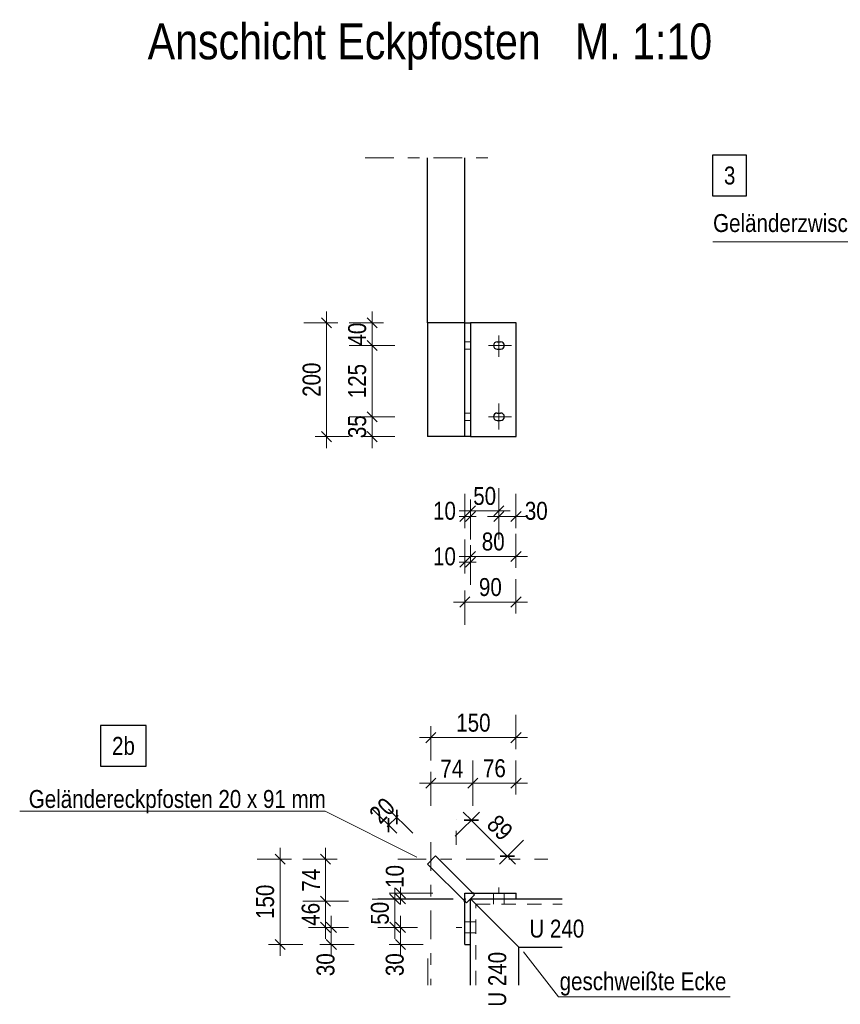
# Model space of a CAD drawing. Header units: millimetres. Extents: x 0 to 91, y -53.4 to 42.
# Tile 1 of 180: x 1.1 to 8.3, y -44.5 to -35.9. Entities that reach past the tile are written whole.
import ezdxf

# ---------------------------------------------------------------- set-up
doc = ezdxf.new("R2010")
doc.units = ezdxf.units.MM
for name, pattern in [('DASHDOT', [1, 0.5, -0.25, 0, -0.25]), ('DASHDOTX2', [2, 1, -0.5, 0, -0.5]), ('HIDDEN', [0.375, 0.25, -0.125])]:
    doc.linetypes.add(name, pattern=pattern)
doc.layers.add('Achsen', color=7, linetype='Continuous', lineweight=20)
doc.layers.add('Schraffuren', color=7, linetype='Continuous', lineweight=20)
doc.styles.add('Arial Narrow', font='ARIALN.TTF')
doc.dimstyles.new('Arch_Strakon_dimstyle', dxfattribs={"dimtxt": 1, "dimasz": 1, "dimexe": 1.25, "dimexo": 0.0625, "dimgap": 1, "dimtad": 0, "dimdec": 5, "dimzin": 12, "dimdsep": 46, "dimtxsty": 'Arial Narrow', "dimblk": 'Arrowhead_Tick', "dimsah": 1, "dimcen": 0, "dimse1": 1, "dimse2": 1, "dimclrd": 6, "dimclrt": 2, "dimazin": 0, "dimtfac": 1, "dimtdec": 4, "dimtmove": 0, "dimatfit": 3, "dimldrblk": 'NONE', "dimfxl": 1, "dimtvp": 1, "dimtolj": 1, "dimtzin": 0, "dimlwd": 13, "dimarcsym": 2})

# ---------------------------------------------------------------- blocks, each defined once
blk = doc.blocks.new('Arrowhead_Tick')
at = {"color": 0, "linetype": 'Continuous', "lineweight": -2}
for p, q in [((0, 20), (0, -10)), ((-1, 0), (0, 0)), ((10, 0), (0, 0))]:
    blk.add_line(p, q, dxfattribs=at)
at = {"color": 2, "linetype": 'Continuous', "lineweight": 35}
blk.add_line((4.42, 4.42), (-4.42, -4.42), dxfattribs=at)
blk = doc.blocks.new('*D307')
at = {"color": 6, "linetype": 'Continuous', "lineweight": 13}
blk.add_line((5.0552, -42.9389), (5.3573, -43.241), dxfattribs=at)
at = {"layer": 'Defpoints', "color": 0}
for p in [(4.734, -43.2459), (5.3644, -43.2481), (5.0399, -43.5725)]:
    blk.add_point(p, dxfattribs=at)
at = {"color": 6, "lineweight": 13, "xscale": 0.01, "yscale": 0.01, "zscale": 0.01}
for p, rotation in [((5.0481, -42.9318), 134.9999999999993), ((5.3644, -43.2481), 314.9999999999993)]:
    blk.add_blockref('Arrowhead_Tick', p, dxfattribs=dict(at, rotation=rotation))
at = {"color": 2, "lineweight": 35, "insert": (5.2985, -42.9977), "char_height": 0.1575, "attachment_point": 5, "rotation": 315, "style": 'Arial Narrow'}
blk.add_mtext('\\A1;89', dxfattribs=at)
blk = doc.blocks.new('_None')
blk = doc.blocks.new('*D308')
at = {"color": 6, "linetype": 'Continuous', "lineweight": 13}
blk.add_line((4.4261, -44.0125), (4.4261, -43.8825), dxfattribs=at)
at = {"layer": 'Defpoints', "color": 0}
for p in [(4.4261, -43.8725), (4.9149, -43.8725), (4.9899, -44.0225)]:
    blk.add_point(p, dxfattribs=at)
at = {"color": 6, "lineweight": 13, "xscale": 0.01, "yscale": 0.01, "zscale": 0.01}
for p, rotation in [((4.4261, -43.8725), 90), ((4.4261, -44.0225), 270)]:
    blk.add_blockref('Arrowhead_Tick', p, dxfattribs=dict(at, rotation=rotation))
at = {"color": 2, "lineweight": 35, "insert": (4.3761, -44.2005), "char_height": 0.1575, "attachment_point": 5, "rotation": 90, "style": 'Arial Narrow'}
blk.add_mtext('\\A1;30', dxfattribs=at)
blk = doc.blocks.new('*D309')
at = {"color": 6, "linetype": 'Continuous', "lineweight": 13}
blk.add_line((4.3761, -43.8625), (4.3761, -43.6355), dxfattribs=at)
at = {"layer": 'Defpoints', "color": 0}
for p in [(4.3761, -43.6255), (4.9899, -43.6255), (4.9149, -43.8725)]:
    blk.add_point(p, dxfattribs=at)
at = {"color": 6, "lineweight": 13, "xscale": 0.01, "yscale": 0.01, "zscale": 0.01}
for p, rotation in [((4.3761, -43.6255), 90), ((4.3761, -43.8725), 270)]:
    blk.add_blockref('Arrowhead_Tick', p, dxfattribs=dict(at, rotation=rotation))
at = {"color": 2, "lineweight": 35, "insert": (4.2457, -43.749), "char_height": 0.1575, "attachment_point": 5, "rotation": 90, "style": 'Arial Narrow'}
blk.add_mtext('\\A1;50', dxfattribs=at)
blk = doc.blocks.new('*D310')
at = {"color": 6, "linetype": 'Continuous', "lineweight": 13}
for p, q in [((4.4261, -43.5625), (4.4261, -43.5525)), ((4.4261, -43.6225), (4.4261, -43.5725)), ((4.4261, -43.6325), (4.4261, -43.6425))]:
    blk.add_line(p, q, dxfattribs=at)
at = {"layer": 'Defpoints', "color": 0}
for p in [(4.4261, -43.5725), (5.4399, -43.5725), (5.4399, -43.6225)]:
    blk.add_point(p, dxfattribs=at)
at = {"color": 6, "lineweight": 13, "xscale": 0.01, "yscale": 0.01, "zscale": 0.01}
for p, rotation in [((4.4261, -43.6225), 90), ((4.4261, -43.5725), 270)]:
    blk.add_blockref('Arrowhead_Tick', p, dxfattribs=dict(at, rotation=rotation))
at = {"color": 2, "lineweight": 35, "insert": (4.377, -43.4255), "char_height": 0.1575, "attachment_point": 5, "rotation": 90, "style": 'Arial Narrow'}
blk.add_mtext('\\A1;10', dxfattribs=at)
blk = doc.blocks.new('*D317')
at = {"layer": 'Defpoints', "color": 0}
for p in [(4.1768, -39.3884), (5.3049, -39.3884), (4.9899, -39.5634)]:
    blk.add_point(p, dxfattribs=at)
at = {"layer": 'Schraffuren', "color": 6, "linetype": 'Continuous', "lineweight": 13}
blk.add_line((4.1768, -39.5534), (4.1768, -39.3984), dxfattribs=at)
at = {"layer": 'Schraffuren', "color": 6, "lineweight": 13, "xscale": 0.01, "yscale": 0.01, "zscale": 0.01}
for p, rotation in [((4.1768, -39.3884), 90), ((4.1768, -39.5634), 270)]:
    blk.add_blockref('Arrowhead_Tick', p, dxfattribs=dict(at, rotation=rotation))
at = {"layer": 'Schraffuren', "color": 2, "lineweight": 35, "insert": (4.0464, -39.4759), "char_height": 0.1575, "attachment_point": 5, "rotation": 90, "style": 'Arial Narrow'}
blk.add_mtext('\\A1;35', dxfattribs=at)
blk = doc.blocks.new('*D318')
at = {"layer": 'Defpoints', "color": 0}
for p in [(4.1768, -38.763), (5.1998, -38.763), (5.3049, -39.3884)]:
    blk.add_point(p, dxfattribs=at)
at = {"layer": 'Schraffuren', "color": 6, "linetype": 'Continuous', "lineweight": 13}
blk.add_line((4.1768, -39.3784), (4.1768, -38.773), dxfattribs=at)
at = {"layer": 'Schraffuren', "color": 6, "lineweight": 13, "xscale": 0.01, "yscale": 0.01, "zscale": 0.01}
for p, rotation in [((4.1768, -38.763), 90), ((4.1768, -39.3884), 270)]:
    blk.add_blockref('Arrowhead_Tick', p, dxfattribs=dict(at, rotation=rotation))
at = {"layer": 'Schraffuren', "color": 2, "lineweight": 35, "insert": (4.0464, -39.0757), "char_height": 0.1575, "attachment_point": 5, "rotation": 90, "style": 'Arial Narrow'}
blk.add_mtext('\\A1;125', dxfattribs=at)
blk = doc.blocks.new('*D319')
at = {"layer": 'Defpoints', "color": 0}
for p in [(4.1768, -38.5634), (4.9899, -38.5634), (5.1998, -38.763)]:
    blk.add_point(p, dxfattribs=at)
at = {"layer": 'Schraffuren', "color": 6, "linetype": 'Continuous', "lineweight": 13}
blk.add_line((4.1768, -38.753), (4.1768, -38.5734), dxfattribs=at)
at = {"layer": 'Schraffuren', "color": 6, "lineweight": 13, "xscale": 0.01, "yscale": 0.01, "zscale": 0.01}
for p, rotation in [((4.1768, -38.5634), 90), ((4.1768, -38.763), 270)]:
    blk.add_blockref('Arrowhead_Tick', p, dxfattribs=dict(at, rotation=rotation))
at = {"layer": 'Schraffuren', "color": 2, "lineweight": 35, "insert": (4.0464, -38.6632), "char_height": 0.1575, "attachment_point": 5, "rotation": 90, "style": 'Arial Narrow'}
blk.add_mtext('\\A1;40', dxfattribs=at)
blk = doc.blocks.new('*D320')
at = {"layer": 'Defpoints', "color": 0}
for p in [(3.7768, -38.5634), (4.9899, -38.5634), (4.9899, -39.5634)]:
    blk.add_point(p, dxfattribs=at)
at = {"layer": 'Schraffuren', "color": 6, "linetype": 'Continuous', "lineweight": 13}
blk.add_line((3.7768, -39.5534), (3.7768, -38.5734), dxfattribs=at)
at = {"layer": 'Schraffuren', "color": 6, "lineweight": 13, "xscale": 0.01, "yscale": 0.01, "zscale": 0.01}
for p, rotation in [((3.7768, -38.5634), 89.99999999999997), ((3.7768, -39.5634), 270)]:
    blk.add_blockref('Arrowhead_Tick', p, dxfattribs=dict(at, rotation=rotation))
at = {"layer": 'Schraffuren', "color": 2, "lineweight": 35, "insert": (3.6464, -39.0634), "char_height": 0.1575, "attachment_point": 5, "rotation": 90, "style": 'Arial Narrow'}
blk.add_mtext('\\A1;200', dxfattribs=at)
blk = doc.blocks.new('*D321')
at = {"layer": 'Defpoints', "color": 0}
for p in [(4.9899, -39.5634), (5.0399, -39.5634), (5.0399, -40.2656)]:
    blk.add_point(p, dxfattribs=at)
at = {"layer": 'Schraffuren', "color": 6, "linetype": 'Continuous', "lineweight": 13}
for p, q in [((4.9799, -40.2656), (4.9699, -40.2656)), ((4.9899, -40.2656), (5.0399, -40.2656)), ((5.0499, -40.2656), (5.0599, -40.2656))]:
    blk.add_line(p, q, dxfattribs=at)
at = {"layer": 'Schraffuren', "color": 6, "lineweight": 13, "xscale": 0.01, "yscale": 0.01, "zscale": 0.01}
blk.add_blockref('Arrowhead_Tick', (4.9899, -40.2656), dxfattribs=at)
at = {"layer": 'Schraffuren', "color": 6, "lineweight": 13, "xscale": 0.01, "yscale": 0.01, "zscale": 0.01, "rotation": 180}
blk.add_blockref('Arrowhead_Tick', (5.0399, -40.2656), dxfattribs=at)
at = {"layer": 'Schraffuren', "color": 2, "lineweight": 35, "insert": (4.812, -40.2156), "char_height": 0.1575, "attachment_point": 5, "style": 'Arial Narrow'}
blk.add_mtext('\\A1;10', dxfattribs=at)
blk = doc.blocks.new('*D322')
at = {"layer": 'Defpoints', "color": 0}
for p in [(5.2899, -39.4999), (5.0399, -39.5634), (5.2899, -40.2156)]:
    blk.add_point(p, dxfattribs=at)
at = {"layer": 'Schraffuren', "color": 6, "linetype": 'Continuous', "lineweight": 13}
blk.add_line((5.0499, -40.2156), (5.2799, -40.2156), dxfattribs=at)
at = {"layer": 'Schraffuren', "color": 6, "lineweight": 13, "xscale": 0.01, "yscale": 0.01, "zscale": 0.01}
blk.add_blockref('Arrowhead_Tick', (5.2899, -40.2156), dxfattribs=at)
at = {"layer": 'Schraffuren', "color": 6, "lineweight": 13, "xscale": 0.01, "yscale": 0.01, "zscale": 0.01, "rotation": 180}
blk.add_blockref('Arrowhead_Tick', (5.0399, -40.2156), dxfattribs=at)
at = {"layer": 'Schraffuren', "color": 2, "lineweight": 35, "insert": (5.1649, -40.0852), "char_height": 0.1575, "attachment_point": 5, "style": 'Arial Narrow'}
blk.add_mtext('\\A1;50', dxfattribs=at)
blk = doc.blocks.new('*D323')
at = {"layer": 'Defpoints', "color": 0}
for p in [(5.2899, -39.4999), (5.4399, -39.5634), (5.4399, -40.2656)]:
    blk.add_point(p, dxfattribs=at)
at = {"layer": 'Schraffuren', "color": 6, "linetype": 'Continuous', "lineweight": 13}
blk.add_line((5.2999, -40.2656), (5.4299, -40.2656), dxfattribs=at)
at = {"layer": 'Schraffuren', "color": 6, "lineweight": 13, "xscale": 0.01, "yscale": 0.01, "zscale": 0.01}
blk.add_blockref('Arrowhead_Tick', (5.4399, -40.2656), dxfattribs=at)
at = {"layer": 'Schraffuren', "color": 6, "lineweight": 13, "xscale": 0.01, "yscale": 0.01, "zscale": 0.01, "rotation": 180}
blk.add_blockref('Arrowhead_Tick', (5.2899, -40.2656), dxfattribs=at)
at = {"layer": 'Schraffuren', "color": 2, "lineweight": 35, "insert": (5.6179, -40.2156), "char_height": 0.1575, "attachment_point": 5, "style": 'Arial Narrow'}
blk.add_mtext('\\A1;30', dxfattribs=at)
blk = doc.blocks.new('*D324')
at = {"layer": 'Defpoints', "color": 0}
for p in [(4.9899, -39.5634), (5.4399, -39.5634), (5.4399, -41.0156)]:
    blk.add_point(p, dxfattribs=at)
at = {"layer": 'Schraffuren', "color": 6, "linetype": 'Continuous', "lineweight": 13}
blk.add_line((4.9999, -41.0156), (5.4299, -41.0156), dxfattribs=at)
at = {"layer": 'Schraffuren', "color": 6, "lineweight": 13, "xscale": 0.01, "yscale": 0.01, "zscale": 0.01}
blk.add_blockref('Arrowhead_Tick', (5.4399, -41.0156), dxfattribs=at)
at = {"layer": 'Schraffuren', "color": 6, "lineweight": 13, "xscale": 0.01, "yscale": 0.01, "zscale": 0.01, "rotation": 180}
blk.add_blockref('Arrowhead_Tick', (4.9899, -41.0156), dxfattribs=at)
at = {"layer": 'Schraffuren', "color": 2, "lineweight": 35, "insert": (5.2149, -40.8852), "char_height": 0.1575, "attachment_point": 5, "style": 'Arial Narrow'}
blk.add_mtext('\\A1;90', dxfattribs=at)
blk = doc.blocks.new('*D325')
at = {"layer": 'Defpoints', "color": 0}
for p in [(4.9899, -39.5634), (5.0399, -39.5634), (5.0399, -40.6656)]:
    blk.add_point(p, dxfattribs=at)
at = {"layer": 'Schraffuren', "color": 6, "linetype": 'Continuous', "lineweight": 13}
for p, q in [((4.9799, -40.6656), (4.9699, -40.6656)), ((4.9899, -40.6656), (5.0399, -40.6656)), ((5.0499, -40.6656), (5.0599, -40.6656))]:
    blk.add_line(p, q, dxfattribs=at)
at = {"layer": 'Schraffuren', "color": 6, "lineweight": 13, "xscale": 0.01, "yscale": 0.01, "zscale": 0.01}
blk.add_blockref('Arrowhead_Tick', (4.9899, -40.6656), dxfattribs=at)
at = {"layer": 'Schraffuren', "color": 6, "lineweight": 13, "xscale": 0.01, "yscale": 0.01, "zscale": 0.01, "rotation": 180}
blk.add_blockref('Arrowhead_Tick', (5.0399, -40.6656), dxfattribs=at)
at = {"layer": 'Schraffuren', "color": 2, "lineweight": 35, "insert": (4.812, -40.6156), "char_height": 0.1575, "attachment_point": 5, "style": 'Arial Narrow'}
blk.add_mtext('\\A1;10', dxfattribs=at)
blk = doc.blocks.new('*D326')
at = {"layer": 'Defpoints', "color": 0}
for p in [(5.0399, -39.5634), (5.4399, -39.5634), (5.4399, -40.6156)]:
    blk.add_point(p, dxfattribs=at)
at = {"layer": 'Schraffuren', "color": 6, "linetype": 'Continuous', "lineweight": 13}
blk.add_line((5.0499, -40.6156), (5.4299, -40.6156), dxfattribs=at)
at = {"layer": 'Schraffuren', "color": 6, "lineweight": 13, "xscale": 0.01, "yscale": 0.01, "zscale": 0.01}
blk.add_blockref('Arrowhead_Tick', (5.4399, -40.6156), dxfattribs=at)
at = {"layer": 'Schraffuren', "color": 6, "lineweight": 13, "xscale": 0.01, "yscale": 0.01, "zscale": 0.01, "rotation": 180}
blk.add_blockref('Arrowhead_Tick', (5.0399, -40.6156), dxfattribs=at)
at = {"layer": 'Schraffuren', "color": 2, "lineweight": 35, "insert": (5.2399, -40.4852), "char_height": 0.1575, "attachment_point": 5, "style": 'Arial Narrow'}
blk.add_mtext('\\A1;80', dxfattribs=at)
blk = doc.blocks.new('*D327')
at = {"layer": 'Defpoints', "color": 0}
for p in [(4.3925, -42.9044), (4.6633, -43.3166), (4.734, -43.2459)]:
    blk.add_point(p, dxfattribs=at)
at = {"layer": 'Schraffuren', "color": 6, "linetype": 'Continuous', "lineweight": 13}
for p, q in [((4.3218, -42.9751), (4.3925, -42.9044)), ((4.3996, -42.8973), (4.4066, -42.8902)), ((4.3147, -42.9822), (4.3076, -42.9892))]:
    blk.add_line(p, q, dxfattribs=at)
at = {"layer": 'Schraffuren', "color": 6, "lineweight": 13, "xscale": 0.01, "yscale": 0.01, "zscale": 0.01}
for p, rotation in [((4.3218, -42.9751), 44.99999999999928), ((4.3925, -42.9044), 224.9999999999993)]:
    blk.add_blockref('Arrowhead_Tick', p, dxfattribs=dict(at, rotation=rotation))
at = {"layer": 'Schraffuren', "color": 2, "lineweight": 35, "insert": (4.2649, -42.8475), "char_height": 0.1575, "attachment_point": 5, "rotation": 45, "style": 'Arial Narrow'}
blk.add_mtext('\\A1;20', dxfattribs=at)
blk = doc.blocks.new('*D328')
at = {"layer": 'Defpoints', "color": 0}
for p in [(5.0606, -42.6067), (4.6916, -43.1256), (5.0606, -43.5725)]:
    blk.add_point(p, dxfattribs=at)
at = {"layer": 'Schraffuren', "color": 6, "linetype": 'Continuous', "lineweight": 13}
blk.add_line((4.7016, -42.6067), (5.0506, -42.6067), dxfattribs=at)
at = {"layer": 'Schraffuren', "color": 6, "lineweight": 13, "xscale": 0.01, "yscale": 0.01, "zscale": 0.01}
blk.add_blockref('Arrowhead_Tick', (5.0606, -42.6067), dxfattribs=at)
at = {"layer": 'Schraffuren', "color": 6, "lineweight": 13, "xscale": 0.01, "yscale": 0.01, "zscale": 0.01, "rotation": 180}
blk.add_blockref('Arrowhead_Tick', (4.6916, -42.6067), dxfattribs=at)
at = {"layer": 'Schraffuren', "color": 2, "lineweight": 35, "insert": (4.8761, -42.478), "char_height": 0.1575, "attachment_point": 5, "style": 'Arial Narrow'}
blk.add_mtext('\\A1;74', dxfattribs=at)
blk = doc.blocks.new('*D329')
at = {"layer": 'Defpoints', "color": 0}
for p in [(5.4399, -42.6067), (5.0606, -43.5725), (5.4399, -43.5725)]:
    blk.add_point(p, dxfattribs=at)
at = {"layer": 'Schraffuren', "color": 6, "linetype": 'Continuous', "lineweight": 13}
blk.add_line((5.0706, -42.6067), (5.4299, -42.6067), dxfattribs=at)
at = {"layer": 'Schraffuren', "color": 6, "lineweight": 13, "xscale": 0.01, "yscale": 0.01, "zscale": 0.01}
blk.add_blockref('Arrowhead_Tick', (5.4399, -42.6067), dxfattribs=at)
at = {"layer": 'Schraffuren', "color": 6, "lineweight": 13, "xscale": 0.01, "yscale": 0.01, "zscale": 0.01, "rotation": 180}
blk.add_blockref('Arrowhead_Tick', (5.0606, -42.6067), dxfattribs=at)
at = {"layer": 'Schraffuren', "color": 2, "lineweight": 35, "insert": (5.2503, -42.4763), "char_height": 0.1575, "attachment_point": 5, "style": 'Arial Narrow'}
blk.add_mtext('\\A1;76', dxfattribs=at)
blk = doc.blocks.new('*D330')
at = {"layer": 'Defpoints', "color": 0}
for p in [(3.8186, -43.8725), (4.9149, -43.8725), (4.9899, -44.0225)]:
    blk.add_point(p, dxfattribs=at)
at = {"layer": 'Schraffuren', "color": 6, "linetype": 'Continuous', "lineweight": 13}
blk.add_line((3.8186, -44.0125), (3.8186, -43.8825), dxfattribs=at)
at = {"layer": 'Schraffuren', "color": 6, "lineweight": 13, "xscale": 0.01, "yscale": 0.01, "zscale": 0.01}
for p, rotation in [((3.8186, -43.8725), 90), ((3.8186, -44.0225), 270)]:
    blk.add_blockref('Arrowhead_Tick', p, dxfattribs=dict(at, rotation=rotation))
at = {"layer": 'Schraffuren', "color": 2, "lineweight": 35, "insert": (3.7686, -44.2005), "char_height": 0.1575, "attachment_point": 5, "rotation": 90, "style": 'Arial Narrow'}
blk.add_mtext('\\A1;30', dxfattribs=at)
blk = doc.blocks.new('*D331')
at = {"layer": 'Defpoints', "color": 0}
for p in [(3.7686, -43.6432), (4.9899, -43.6432), (4.9149, -43.8725)]:
    blk.add_point(p, dxfattribs=at)
at = {"layer": 'Schraffuren', "color": 6, "linetype": 'Continuous', "lineweight": 13}
blk.add_line((3.7686, -43.8625), (3.7686, -43.6532), dxfattribs=at)
at = {"layer": 'Schraffuren', "color": 6, "lineweight": 13, "xscale": 0.01, "yscale": 0.01, "zscale": 0.01}
for p, rotation in [((3.7686, -43.6432), 90), ((3.7686, -43.8725), 270)]:
    blk.add_blockref('Arrowhead_Tick', p, dxfattribs=dict(at, rotation=rotation))
at = {"layer": 'Schraffuren', "color": 2, "lineweight": 35, "insert": (3.6382, -43.7579), "char_height": 0.1575, "attachment_point": 5, "rotation": 90, "style": 'Arial Narrow'}
blk.add_mtext('\\A1;46', dxfattribs=at)
blk = doc.blocks.new('*D332')
at = {"layer": 'Defpoints', "color": 0}
for p in [(3.7686, -43.2742), (4.4014, -43.2742), (4.9899, -43.6432)]:
    blk.add_point(p, dxfattribs=at)
at = {"layer": 'Schraffuren', "color": 6, "linetype": 'Continuous', "lineweight": 13}
blk.add_line((3.7686, -43.6332), (3.7686, -43.2842), dxfattribs=at)
at = {"layer": 'Schraffuren', "color": 6, "lineweight": 13, "xscale": 0.01, "yscale": 0.01, "zscale": 0.01}
for p, rotation in [((3.7686, -43.2742), 90), ((3.7686, -43.6432), 270)]:
    blk.add_blockref('Arrowhead_Tick', p, dxfattribs=dict(at, rotation=rotation))
at = {"layer": 'Schraffuren', "color": 2, "lineweight": 35, "insert": (3.6399, -43.4587), "char_height": 0.1575, "attachment_point": 5, "rotation": 90, "style": 'Arial Narrow'}
blk.add_mtext('\\A1;74', dxfattribs=at)
blk = doc.blocks.new('*D333')
at = {"layer": 'Defpoints', "color": 0}
for p in [(3.3686, -43.2742), (4.4014, -43.2742), (4.9899, -44.0225)]:
    blk.add_point(p, dxfattribs=at)
at = {"layer": 'Schraffuren', "color": 6, "linetype": 'Continuous', "lineweight": 13}
blk.add_line((3.3686, -44.0125), (3.3686, -43.2842), dxfattribs=at)
at = {"layer": 'Schraffuren', "color": 6, "lineweight": 13, "xscale": 0.01, "yscale": 0.01, "zscale": 0.01}
for p, rotation in [((3.3686, -43.2742), 90), ((3.3686, -44.0225), 270)]:
    blk.add_blockref('Arrowhead_Tick', p, dxfattribs=dict(at, rotation=rotation))
at = {"layer": 'Schraffuren', "color": 2, "lineweight": 35, "insert": (3.2382, -43.6483), "char_height": 0.1575, "attachment_point": 5, "rotation": 90, "style": 'Arial Narrow'}
blk.add_mtext('\\A1;150', dxfattribs=at)
blk = doc.blocks.new('*D334')
at = {"layer": 'Defpoints', "color": 0}
for p in [(5.4399, -42.2067), (4.6916, -43.1256), (5.4399, -43.5725)]:
    blk.add_point(p, dxfattribs=at)
at = {"layer": 'Schraffuren', "color": 6, "linetype": 'Continuous', "lineweight": 13}
blk.add_line((4.7016, -42.2067), (5.4299, -42.2067), dxfattribs=at)
at = {"layer": 'Schraffuren', "color": 6, "lineweight": 13, "xscale": 0.01, "yscale": 0.01, "zscale": 0.01}
blk.add_blockref('Arrowhead_Tick', (5.4399, -42.2067), dxfattribs=at)
at = {"layer": 'Schraffuren', "color": 6, "lineweight": 13, "xscale": 0.01, "yscale": 0.01, "zscale": 0.01, "rotation": 180}
blk.add_blockref('Arrowhead_Tick', (4.6916, -42.2067), dxfattribs=at)
at = {"layer": 'Schraffuren', "color": 2, "lineweight": 35, "insert": (5.0658, -42.0763), "char_height": 0.1575, "attachment_point": 5, "style": 'Arial Narrow'}
blk.add_mtext('\\A1;150', dxfattribs=at)

msp = doc.modelspace()

# ---------------------------------------------------------------- linework, layer by layer
at = {"color": 6, "linetype": 'DASHDOT', "lineweight": 13, "ltscale": 0.5}
for p, q in [((4.1163388, -37.1157675), (5.2550026, -37.1157675)), ((5.199751, -38.7629996), (5.3995424, -38.7629996)), ((5.199751, -39.3879996), (5.3995424, -39.3879996)), ((4.6915773, -43.1255548), (4.6915773, -44.3800416)), ((4.4013876, -43.2741662), (5.7193295, -43.2741662)), ((5.2899257, -43.5725145), (5.2899257, -43.5225145)), ((4.9149257, -43.8725145), (4.9649257, -43.8725145)), ((4.6650608, -44.1469598), (4.6650608, -44.3800416))]:
    msp.add_line(p, q, dxfattribs=at)
at = {"color": 3, "linetype": 'Continuous', "lineweight": 25}
for p, q in [((4.663293, -38.5634075), (4.663293, -37.1157675)), ((4.9899257, -38.5634075), (4.9899257, -37.1157675)), ((5.0399257, -43.6225145), (5.4649257, -44.0475145))]:
    msp.add_line(p, q, dxfattribs=at)
at = {"color": 5, "linetype": 'Continuous', "lineweight": 18}
for p, q in [((10.7769079, -37.8519142), (7.1687125, -37.8519142)), ((3.7637082, -42.8521479), (1.0832135, -42.8521479))]:
    msp.add_line(p, q, dxfattribs=at)
at = {"color": 6, "linetype": 'HIDDEN', "lineweight": 13, "ltscale": 0.5}
for p, q in [((4.9149257, -43.1486419), (4.9149257, -42.9224631)), ((4.3869909, -43.5725145), (4.7100437, -43.5725145)), ((5.2424257, -43.6225145), (5.2424257, -43.5725145)), ((5.3374257, -43.6225145), (5.3374257, -43.5725145)), ((5.2424257, -43.6700145), (5.2424257, -43.6225145)), ((5.3374257, -43.6700145), (5.3374257, -43.6225145)), ((5.0874257, -43.6700145), (5.8445694, -43.6700145)), ((5.0874257, -44.3800416), (5.0874257, -43.6700145)), ((4.9899257, -43.8250145), (5.0399257, -43.8250145)), ((5.0399257, -43.8250145), (5.0874257, -43.8250145)), ((4.9899257, -43.9200145), (5.0399257, -43.9200145)), ((5.0399257, -43.9200145), (5.0874257, -43.9200145))]:
    msp.add_line(p, q, dxfattribs=at)
at = {"color": 3, "linetype": 'DASHDOTX2', "lineweight": 25, "ltscale": 0.5}
msp.add_line((4.3869909, -43.621823), (5.8445694, -43.621823), dxfattribs=at)
at = {"color": 9, "linetype": 'Continuous', "lineweight": 0}
msp.add_circle((4.9899257, -43.6255475), 0.00555, dxfattribs=at)
at = {"layer": 'Achsen', "color": 3, "linetype": 'Continuous', "lineweight": 25}
for p, q in [((7.4646214, -37.0913125), (7.1653964, -37.0913125)), ((7.1653964, -37.0913125), (7.1653964, -37.4488125)), ((7.4646214, -37.4488125), (7.4646214, -37.0913125)), ((7.1653964, -37.4488125), (7.4646214, -37.4488125)), ((5.2749257, -38.7309075), (5.3049257, -38.7309075)), ((5.2749257, -38.7959075), (5.3049257, -38.7959075)), ((5.2749257, -39.3559075), (5.3049257, -39.3559075)), ((5.2749257, -39.4209075), (5.3049257, -39.4209075)), ((2.1923158, -42.1001398), (1.7938658, -42.1001398)), ((1.7938658, -42.1001398), (1.7938658, -42.4576398)), ((2.1923158, -42.4576398), (2.1923158, -42.1001398)), ((1.7938658, -42.4576398), (2.1923158, -42.4576398)), ((4.7340037, -43.2458819), (4.663293, -43.3165926)), ((4.663293, -43.3165926), (5.0045703, -43.6578699)), ((4.7340037, -43.2458819), (5.075281, -43.5871592)), ((4.9899257, -43.5725145), (5.0399257, -43.5725145)), ((4.9899257, -44.0225145), (4.9899257, -43.5725145)), ((5.0399257, -43.5725145), (5.4399257, -43.5725145)), ((5.4399257, -43.6225145), (5.4399257, -43.5725145)), ((5.075281, -43.5871592), (5.0045703, -43.6578699)), ((5.0399257, -43.6225145), (5.8445694, -43.6225145)), ((5.0399257, -44.3800416), (5.0399257, -43.6225145)), ((4.9899257, -44.0225145), (5.0399257, -44.0225145)), ((5.4649257, -44.0475145), (5.8445694, -44.0475145)), ((5.4649257, -44.3800416), (5.4649257, -44.0475145))]:
    msp.add_line(p, q, dxfattribs=at)
for centre, start, end in [((5.2749257, -38.7634075), 90, 270), ((5.3049257, -38.7634075), 270, 90), ((5.2749257, -39.3884075), 90, 270), ((5.3049257, -39.3884075), 270, 90)]:
    msp.add_arc(centre, 0.0325, start, end, dxfattribs=at)
at = {"layer": 'Schraffuren', "color": 3, "linetype": 'Continuous', "lineweight": 25}
for p, q in [((4.663293, -38.5634075), (4.663293, -39.5634075)), ((4.9899257, -38.5634075), (4.663293, -38.5634075)), ((4.9899257, -39.5634075), (4.9899257, -38.5634075)), ((4.9899257, -38.5634075), (5.0399257, -38.5634075)), ((5.0399257, -38.5634075), (5.0399257, -39.5634075)), ((5.0399257, -38.5634075), (5.0399257, -39.5634075)), ((5.4399257, -38.5634075), (5.0399257, -38.5634075)), ((5.4399257, -39.5634075), (5.4399257, -38.5634075)), ((4.9899257, -39.5634075), (4.663293, -39.5634075)), ((5.0399257, -39.5634075), (4.9899257, -39.5634075)), ((5.0399257, -39.5634075), (5.4399257, -39.5634075))]:
    msp.add_line(p, q, dxfattribs=at)
at = {"layer": 'Schraffuren', "color": 6, "linetype": 'DASHDOT', "lineweight": 13, "ltscale": 0.5}
for p, q in [((4.9899257, -38.7309075), (5.0399257, -38.7309075)), ((5.2899257, -38.8628962), (5.2899257, -38.6755409)), ((4.9899257, -38.7959075), (5.0399257, -38.7959075)), ((5.2899257, -39.4999039), (5.2899257, -39.2721953)), ((4.9899257, -39.3559075), (5.0399257, -39.3559075)), ((4.9899257, -39.4209075), (5.0399257, -39.4209075))]:
    msp.add_line(p, q, dxfattribs=at)
at = {"layer": 'Schraffuren', "color": 5, "linetype": 'Continuous', "lineweight": 18}
for p, q in [((3.7637082, -42.8521479), (4.5704858, -43.2553976)), ((5.8130159, -44.4840133), (5.5054163, -44.0871106)), ((7.3212461, -44.4840133), (5.8130159, -44.4840133))]:
    msp.add_line(p, q, dxfattribs=at)
at = {"layer": 'Schraffuren', "color": 9, "linetype": 'Continuous', "lineweight": 0}
for centre in [(5.0606364, -43.5725145), (4.9899257, -43.6432252)]:
    msp.add_circle(centre, 0.00555, dxfattribs=at)

# ---------------------------------------------------------------- texts
at = {"color": 1, "lineweight": 70, "style": 'Arial Narrow'}
msp.add_text('Anschicht Eckpfosten   M. 1:10', height=0.315, dxfattribs=at).set_placement((2.2069408, -36.2494428))
at = {"color": 2, "lineweight": 35, "style": 'Arial Narrow'}
for s, p in [('Geländerzwischenpfosten 20 x 60 mm', (7.1698272, -37.7662831)), ('Geländereckpfosten 20 x 91 mm', (1.1624497, -42.8239113))]:
    msp.add_text(s, height=0.1575, dxfattribs=at).set_placement(p)
at = {"layer": 'Achsen', "color": 2, "lineweight": 35, "style": 'Arial Narrow'}
for s, p in [('3', (7.2653964, -37.3488125)), ('2b', (1.8938658, -42.3576398))]:
    msp.add_text(s, height=0.1575, dxfattribs=at).set_placement(p)
at = {"layer": 'Schraffuren', "color": 2, "lineweight": 35, "style": 'Arial Narrow'}
for s, p in [('U 240', (5.5574564, -43.9624592)), ('geschweißte Ecke', (5.8229385, -44.4244779))]:
    msp.add_text(s, height=0.1575, dxfattribs=at).set_placement(p)
msp.add_text('U 240', height=0.1575, rotation=90, dxfattribs=at).set_placement((5.353913, -44.5694481))

# ---------------------------------------------------------------- dimensions: what is measured, and where the dimension line sits
at = {"lineweight": 35}
for base, p1, p2, angle, text, override, picture, middle in [((5.3643836, -43.2480566), (4.7340037, -43.2458819), (5.0399257, -43.5725145), 315, '89', {"dimscale": 0.01, "dimtxt": 15.75, "dimasz": 1, "dimgap": 5, "dimtad": 1, "dimjust": 0, "dimtih": 0, "dimtoh": 0, "dimdec": 3, "dimdsep": 46, "dimtxsty": 'Arial Narrow', "dimclrd": 6, "dimclrt": 2, "dimtix": 1, "dimtofl": 255, "dimtmove": 0, "dimatfit": 2, "dimfxl": 0, "dimfxlon": 0, "dimtvp": 31.746032, "dimlwd": 13}, '*D307', (5.206245, -43.0899179)), ((4.426142, -43.5725145), (5.4399257, -43.6225145), (5.4399257, -43.5725145), 90, '10', {"dimscale": 0.01, "dimtxt": 15.75, "dimasz": 1, "dimgap": 5, "dimtad": 0, "dimjust": 0, "dimtih": 0, "dimtoh": 0, "dimdec": 3, "dimdsep": 46, "dimtxsty": 'Arial Narrow', "dimclrd": 6, "dimclrt": 2, "dimtix": 0, "dimtofl": 255, "dimtmove": 2, "dimatfit": 2, "dimfxl": 0, "dimfxlon": 0, "dimtvp": 31.746032, "dimlwd": 13}, '*D310', (4.3769836, -43.4255135)), ((4.376142, -43.6255475), (4.9149257, -43.8725145), (4.9899257, -43.6255475), 90, '50', {"dimscale": 0.01, "dimtxt": 15.75, "dimasz": 1, "dimgap": 5, "dimtad": 1, "dimjust": 0, "dimtih": 0, "dimtoh": 0, "dimdec": 6, "dimdsep": 46, "dimtxsty": 'Arial Narrow', "dimclrd": 6, "dimclrt": 2, "dimtix": 1, "dimtofl": 255, "dimtmove": 0, "dimatfit": 2, "dimfxl": 0, "dimfxlon": 0, "dimtvp": 31.746032, "dimlwd": 13}, '*D309', (4.376142, -43.749031)), ((4.426142, -43.8725145), (4.9899257, -44.0225145), (4.9149257, -43.8725145), 90, '30', {"dimscale": 0.01, "dimtxt": 15.75, "dimasz": 1, "dimgap": 5, "dimtad": 1, "dimjust": 0, "dimtih": 0, "dimtoh": 0, "dimdec": 3, "dimdsep": 46, "dimtxsty": 'Arial Narrow', "dimclrd": 6, "dimclrt": 2, "dimtix": 0, "dimtofl": 255, "dimtmove": 2, "dimatfit": 2, "dimfxl": 0, "dimfxlon": 0, "dimtvp": 31.746032, "dimlwd": 13}, '*D308', (4.376142, -44.2004895))]:
    dim = msp.add_linear_dim(base=base, p1=p1, p2=p2, angle=angle, text=text, dimstyle='Arch_Strakon_dimstyle', override=override, dxfattribs=at)
    dim.commit()
    dim.dimension.update_dxf_attribs({"geometry": picture, "text_midpoint": middle, "dimtype": 160})
at = {"layer": 'Schraffuren', "lineweight": 35}
for base, p1, p2, angle, text, override, picture, middle in [((3.776779, -38.5634075), (4.9899257, -39.5634075), (4.9899257, -38.5634075), 90, '200', {"dimscale": 0.01, "dimtxt": 15.75, "dimasz": 1, "dimgap": 5, "dimtad": 1, "dimjust": 0, "dimtih": 0, "dimtoh": 0, "dimdec": 3, "dimdsep": 46, "dimtxsty": 'Arial Narrow', "dimclrd": 6, "dimclrt": 2, "dimtix": 1, "dimtofl": 255, "dimtmove": 0, "dimatfit": 2, "dimfxl": 0, "dimfxlon": 0, "dimtvp": 31.746032, "dimlwd": 13}, '*D320', (3.776779, -39.0634075)), ((4.176779, -38.5634075), (5.199751, -38.7629996), (4.9899257, -38.5634075), 90, '40', {"dimscale": 0.01, "dimtxt": 15.75, "dimasz": 1, "dimgap": 5, "dimtad": 1, "dimjust": 0, "dimtih": 0, "dimtoh": 0, "dimdec": 3, "dimdsep": 46, "dimtxsty": 'Arial Narrow', "dimclrd": 6, "dimclrt": 2, "dimtix": 1, "dimtofl": 255, "dimtmove": 0, "dimatfit": 2, "dimfxl": 0, "dimfxlon": 0, "dimtvp": 31.746032, "dimlwd": 13}, '*D319', (4.176779, -38.6632036)), ((4.176779, -38.7629996), (5.3049257, -39.3884075), (5.199751, -38.7629996), 90, '125', {"dimscale": 0.01, "dimtxt": 15.75, "dimasz": 1, "dimgap": 5, "dimtad": 1, "dimjust": 0, "dimtih": 0, "dimtoh": 0, "dimdec": 3, "dimdsep": 46, "dimtxsty": 'Arial Narrow', "dimclrd": 6, "dimclrt": 2, "dimtix": 1, "dimtofl": 255, "dimtmove": 0, "dimatfit": 2, "dimfxl": 0, "dimfxlon": 0, "dimtvp": 31.746032, "dimlwd": 13}, '*D318', (4.176779, -39.0757036)), ((4.176779, -39.3884075), (4.9899257, -39.5634075), (5.3049257, -39.3884075), 90, '35', {"dimscale": 0.01, "dimtxt": 15.75, "dimasz": 1, "dimgap": 5, "dimtad": 1, "dimjust": 0, "dimtih": 0, "dimtoh": 0, "dimdec": 3, "dimdsep": 46, "dimtxsty": 'Arial Narrow', "dimclrd": 6, "dimclrt": 2, "dimtix": 1, "dimtofl": 255, "dimtmove": 0, "dimatfit": 2, "dimfxl": 0, "dimfxlon": 0, "dimtvp": 31.746032, "dimlwd": 13}, '*D317', (4.176779, -39.4759075)), ((4.3924914, -42.9043695), (4.663293, -43.3165926), (4.7340037, -43.2458819), 45, '20', {"dimscale": 0.01, "dimtxt": 15.75, "dimasz": 1, "dimgap": 5, "dimtad": 1, "dimjust": 0, "dimtih": 0, "dimtoh": 0, "dimdec": 3, "dimdsep": 46, "dimtxsty": 'Arial Narrow', "dimclrd": 6, "dimclrt": 2, "dimtix": 1, "dimtofl": 255, "dimtmove": 0, "dimatfit": 2, "dimfxl": 0, "dimfxlon": 0, "dimtvp": 31.746032, "dimlwd": 13}, '*D327', (4.357136, -42.9397249)), ((3.3686468, -43.2741662), (4.9899257, -44.0225145), (4.4013876, -43.2741662), 90, '150', {"dimscale": 0.01, "dimtxt": 15.75, "dimasz": 1, "dimgap": 5, "dimtad": 1, "dimjust": 0, "dimtih": 0, "dimtoh": 0, "dimdec": 3, "dimdsep": 46, "dimtxsty": 'Arial Narrow', "dimclrd": 6, "dimclrt": 2, "dimtix": 1, "dimtofl": 255, "dimtmove": 0, "dimatfit": 2, "dimfxl": 0, "dimfxlon": 0, "dimtvp": 31.746032, "dimlwd": 13}, '*D333', (3.3686468, -43.6483403)), ((3.7686468, -43.2741662), (4.9899257, -43.6432252), (4.4013876, -43.2741662), 90, '74', {"dimscale": 0.01, "dimtxt": 15.75, "dimasz": 1, "dimgap": 5, "dimtad": 1, "dimjust": 0, "dimtih": 0, "dimtoh": 0, "dimdec": 3, "dimdsep": 46, "dimtxsty": 'Arial Narrow', "dimclrd": 6, "dimclrt": 2, "dimtix": 1, "dimtofl": 255, "dimtmove": 0, "dimatfit": 2, "dimfxl": 0, "dimfxlon": 0, "dimtvp": 31.746032, "dimlwd": 13}, '*D332', (3.7686468, -43.4586957)), ((3.7686468, -43.6432252), (4.9149257, -43.8725145), (4.9899257, -43.6432252), 90, '46', {"dimscale": 0.01, "dimtxt": 15.75, "dimasz": 1, "dimgap": 5, "dimtad": 1, "dimjust": 0, "dimtih": 0, "dimtoh": 0, "dimdec": 3, "dimdsep": 46, "dimtxsty": 'Arial Narrow', "dimclrd": 6, "dimclrt": 2, "dimtix": 1, "dimtofl": 255, "dimtmove": 0, "dimatfit": 2, "dimfxl": 0, "dimfxlon": 0, "dimtvp": 31.746032, "dimlwd": 13}, '*D331', (3.7686468, -43.7578699)), ((3.8186468, -43.8725145), (4.9899257, -44.0225145), (4.9149257, -43.8725145), 90, '30', {"dimscale": 0.01, "dimtxt": 15.75, "dimasz": 1, "dimgap": 5, "dimtad": 1, "dimjust": 0, "dimtih": 0, "dimtoh": 0, "dimdec": 3, "dimdsep": 46, "dimtxsty": 'Arial Narrow', "dimclrd": 6, "dimclrt": 2, "dimtix": 0, "dimtofl": 255, "dimtmove": 2, "dimatfit": 2, "dimfxl": 0, "dimfxlon": 0, "dimtvp": 31.746032, "dimlwd": 13}, '*D330', (3.7686468, -44.2004895))]:
    dim = msp.add_linear_dim(base=base, p1=p1, p2=p2, angle=angle, text=text, dimstyle='Arch_Strakon_dimstyle', override=override, dxfattribs=at)
    dim.commit()
    dim.dimension.update_dxf_attribs({"geometry": picture, "text_midpoint": middle, "dimtype": 160})
for base, p1, p2, text, override, picture, middle in [((5.2899257, -40.2155711), (5.0399257, -39.5634075), (5.2899257, -39.4999039), '50', {"dimscale": 0.01, "dimtxt": 15.75, "dimasz": 1, "dimgap": 5, "dimtad": 1, "dimjust": 0, "dimtih": 0, "dimtoh": 0, "dimdec": 3, "dimdsep": 46, "dimtxsty": 'Arial Narrow', "dimclrd": 6, "dimclrt": 2, "dimtix": 1, "dimtofl": 255, "dimtmove": 0, "dimatfit": 2, "dimfxl": 0, "dimfxlon": 0, "dimtvp": 31.746032, "dimlwd": 13}, '*D322', (5.1649257, -40.2155711)), ((5.4399257, -40.2655711), (5.2899257, -39.4999039), (5.4399257, -39.5634075), '30', {"dimscale": 0.01, "dimtxt": 15.75, "dimasz": 1, "dimgap": 5, "dimtad": 1, "dimjust": 4, "dimtih": 0, "dimtoh": 0, "dimdec": 3, "dimdsep": 46, "dimtxsty": 'Arial Narrow', "dimclrd": 6, "dimclrt": 2, "dimtix": 0, "dimtofl": 255, "dimtmove": 2, "dimatfit": 2, "dimfxl": 0, "dimfxlon": 0, "dimtvp": 31.746032, "dimlwd": 13}, '*D323', (5.6179007, -40.2155711)), ((5.0399257, -40.2655711), (4.9899257, -39.5634075), (5.0399257, -39.5634075), '10', {"dimscale": 0.01, "dimtxt": 15.75, "dimasz": 1, "dimgap": 5, "dimtad": 1, "dimjust": 0, "dimtih": 0, "dimtoh": 0, "dimdec": 3, "dimdsep": 46, "dimtxsty": 'Arial Narrow', "dimclrd": 6, "dimclrt": 2, "dimtix": 0, "dimtofl": 255, "dimtmove": 2, "dimatfit": 2, "dimfxl": 0, "dimfxlon": 0, "dimtvp": 31.746032, "dimlwd": 13}, '*D321', (4.8119507, -40.2155711)), ((5.0399257, -40.6655711), (4.9899257, -39.5634075), (5.0399257, -39.5634075), '10', {"dimscale": 0.01, "dimtxt": 15.75, "dimasz": 1, "dimgap": 5, "dimtad": 1, "dimjust": 0, "dimtih": 0, "dimtoh": 0, "dimdec": 3, "dimdsep": 46, "dimtxsty": 'Arial Narrow', "dimclrd": 6, "dimclrt": 2, "dimtix": 0, "dimtofl": 255, "dimtmove": 2, "dimatfit": 2, "dimfxl": 0, "dimfxlon": 0, "dimtvp": 31.746032, "dimlwd": 13}, '*D325', (4.8119507, -40.6155711)), ((5.4399257, -41.0155711), (4.9899257, -39.5634075), (5.4399257, -39.5634075), '90', {"dimscale": 0.01, "dimtxt": 15.75, "dimasz": 1, "dimgap": 5, "dimtad": 1, "dimjust": 0, "dimtih": 0, "dimtoh": 0, "dimdec": 3, "dimdsep": 46, "dimtxsty": 'Arial Narrow', "dimclrd": 6, "dimclrt": 2, "dimtix": 1, "dimtofl": 255, "dimtmove": 0, "dimatfit": 2, "dimfxl": 0, "dimfxlon": 0, "dimtvp": 31.746032, "dimlwd": 13}, '*D324', (5.2149257, -41.0155711)), ((5.4399257, -40.6155711), (5.0399257, -39.5634075), (5.4399257, -39.5634075), '80', {"dimscale": 0.01, "dimtxt": 15.75, "dimasz": 1, "dimgap": 5, "dimtad": 1, "dimjust": 0, "dimtih": 0, "dimtoh": 0, "dimdec": 3, "dimdsep": 46, "dimtxsty": 'Arial Narrow', "dimclrd": 6, "dimclrt": 2, "dimtix": 1, "dimtofl": 255, "dimtmove": 0, "dimatfit": 2, "dimfxl": 0, "dimfxlon": 0, "dimtvp": 31.746032, "dimlwd": 13}, '*D326', (5.2399257, -40.6155711)), ((5.4399257, -42.2067459), (4.6915773, -43.1255548), (5.4399257, -43.5725145), '150', {"dimscale": 0.01, "dimtxt": 15.75, "dimasz": 1, "dimgap": 5, "dimtad": 1, "dimjust": 0, "dimtih": 0, "dimtoh": 0, "dimdec": 3, "dimdsep": 46, "dimtxsty": 'Arial Narrow', "dimclrd": 6, "dimclrt": 2, "dimtix": 1, "dimtofl": 255, "dimtmove": 0, "dimatfit": 2, "dimfxl": 0, "dimfxlon": 0, "dimtvp": 31.746032, "dimlwd": 13}, '*D334', (5.0657515, -42.2067459)), ((5.0606364, -42.6067459), (4.6915773, -43.1255548), (5.0606364, -43.5725145), '74', {"dimscale": 0.01, "dimtxt": 15.75, "dimasz": 1, "dimgap": 5, "dimtad": 1, "dimjust": 0, "dimtih": 0, "dimtoh": 0, "dimdec": 3, "dimdsep": 46, "dimtxsty": 'Arial Narrow', "dimclrd": 6, "dimclrt": 2, "dimtix": 1, "dimtofl": 255, "dimtmove": 0, "dimatfit": 2, "dimfxl": 0, "dimfxlon": 0, "dimtvp": 31.746032, "dimlwd": 13}, '*D328', (4.8761068, -42.6067459)), ((5.4399257, -42.6067459), (5.0606364, -43.5725145), (5.4399257, -43.5725145), '76', {"dimscale": 0.01, "dimtxt": 15.75, "dimasz": 1, "dimgap": 5, "dimtad": 1, "dimjust": 0, "dimtih": 0, "dimtoh": 0, "dimdec": 3, "dimdsep": 46, "dimtxsty": 'Arial Narrow', "dimclrd": 6, "dimclrt": 2, "dimtix": 1, "dimtofl": 255, "dimtmove": 0, "dimatfit": 2, "dimfxl": 0, "dimfxlon": 0, "dimtvp": 31.746032, "dimlwd": 13}, '*D329', (5.250281, -42.6067459))]:
    dim = msp.add_linear_dim(base=base, p1=p1, p2=p2, text=text, dimstyle='Arch_Strakon_dimstyle', override=override, dxfattribs=at)
    dim.commit()
    dim.dimension.update_dxf_attribs({"geometry": picture, "text_midpoint": middle, "dimtype": 160})

doc.saveas('drawing.dxf')
